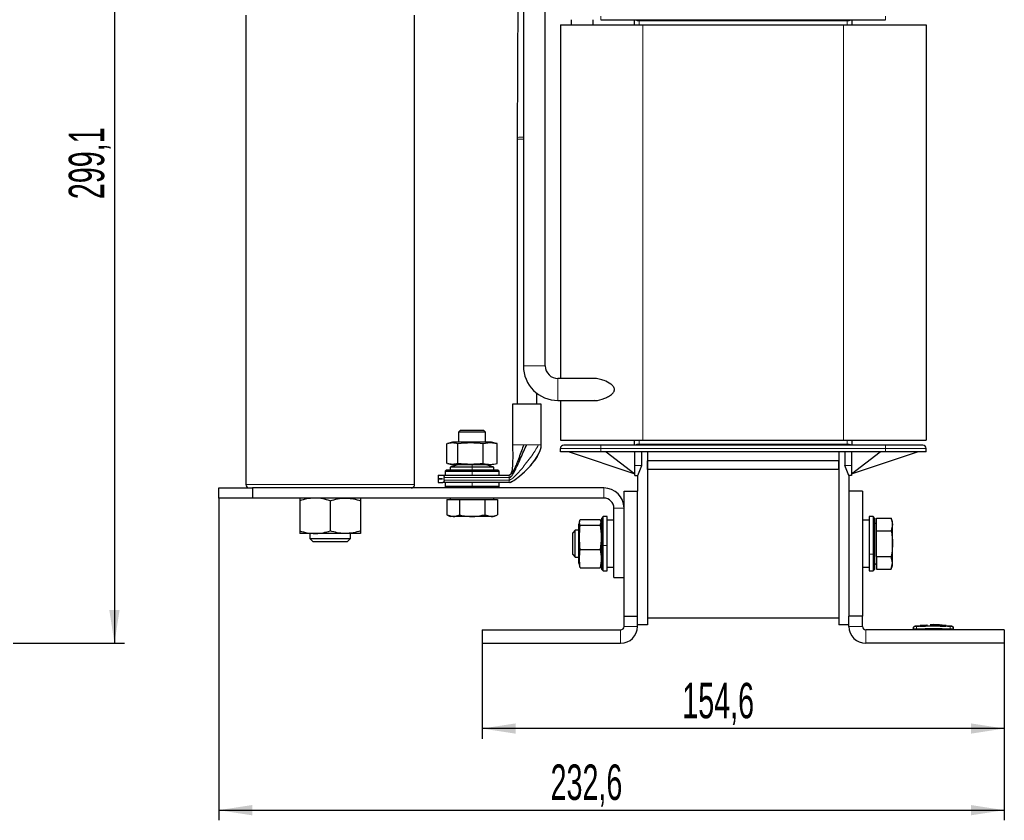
# Model space of a CAD drawing. Header units: millimetres. Extents: x 5 to 418, y 2 to 292.
# Tile 50 of 52: x 157 to 255, y 154 to 233. Entities that reach past the tile are written whole.
import ezdxf

# ---------------------------------------------------------------- set-up
doc = ezdxf.new("R2010")
doc.units = ezdxf.units.MM
doc.layers.add('SLD-0', color=7, linetype='Continuous')
doc.styles.add('SLDTEXTSTYLE0', font='TXT', dxfattribs={"width": 0.605})
doc.dimstyles.new('SLDDIMSTYLE0', dxfattribs={"dimtxt": 3.5, "dimasz": 3.302, "dimexe": 0, "dimexo": 0.0625, "dimgap": 0.875, "dimtad": 1, "dimlfac": 3, "dimrnd": 1e-09, "dimzin": 12, "dimdsep": 46, "dimtxsty": 'SLDTEXTSTYLE0', "dimsah": 1, "dimcen": 0.09, "dimadec": 0, "dimazin": 3, "dimtfac": 1, "dimtofl": 0, "dimtmove": 0, "dimatfit": 3, "dimfxl": 1, "dimfrac": 2, "dimtolj": 1, "dimtzin": 12, "dimarcsym": 0})

# ---------------------------------------------------------------- blocks, each defined once
blk = doc.blocks.new('_D_1')
at = {"layer": 'SLD-0'}
for p, q in [((120.052, 271.474), (167.819, 271.474)), ((166.819, 271.474), (166.819, 171.774)), ((156.819, 171.774), (167.819, 171.774))]:
    blk.add_line(p, q, dxfattribs=at)
for points in [[(166.819, 271.474), (166.311, 268.172), (167.327, 268.172)], [(166.819, 171.774), (167.327, 175.076), (166.311, 175.076)]]:
    blk.add_solid(points, dxfattribs=at)
at = {"layer": 'SLD-0', "insert": (162.307, 215.608), "char_height": 3.5, "attachment_point": 1, "rotation": 90, "style": 'SLDTEXTSTYLE0'}
blk.add_mtext('299,1', dxfattribs=at)
blk = doc.blocks.new('_D_2')
at = {"layer": 'SLD-0', "color": 7}
for p, q in [((203.111, 171.774), (203.111, 162.361)), ((254.644, 171.774), (254.644, 162.361)), ((254.644, 163.361), (203.111, 163.361))]:
    blk.add_line(p, q, dxfattribs=at)
for points in [[(203.111, 163.361), (206.413, 162.853), (206.413, 163.869)], [(254.644, 163.361), (251.342, 163.869), (251.342, 162.853)]]:
    blk.add_solid(points, dxfattribs=at)
at = {"layer": 'SLD-0', "color": 7, "insert": (222.862, 167.872), "char_height": 3.5, "attachment_point": 1, "style": 'SLDTEXTSTYLE0'}
blk.add_mtext('154,6', dxfattribs=at)
blk = doc.blocks.new('_D_3')
at = {"layer": 'SLD-0', "color": 7}
for p, q in [((177.111, 186.107), (177.111, 154.303)), ((254.644, 171.774), (254.644, 154.303)), ((177.111, 155.303), (254.644, 155.303))]:
    blk.add_line(p, q, dxfattribs=at)
for points in [[(177.111, 155.303), (180.413, 154.795), (180.413, 155.811)], [(254.644, 155.303), (251.342, 155.811), (251.342, 154.795)]]:
    blk.add_solid(points, dxfattribs=at)
at = {"layer": 'SLD-0', "color": 7, "insert": (209.862, 159.815), "char_height": 3.5, "attachment_point": 1, "style": 'SLDTEXTSTYLE0'}
blk.add_mtext('232,6', dxfattribs=at)

msp = doc.modelspace()

# ---------------------------------------------------------------- linework, layer by layer
at = {"color": 7, "linetype": 'Continuous', "lineweight": 25}
for p, q in [((206.6909, 251.9627), (206.5614, 221.6995)), ((207.1777, 236.324), (207.1777, 199.1573)), ((209.3444, 199.1573), (209.3444, 236.324)), ((179.7777, 233.774), (179.7777, 187.4407)), ((196.4444, 187.4407), (196.4444, 233.774)), ((211.9111, 233.324), (211.9111, 232.824)), ((214.0777, 232.824), (214.0777, 233.324)), ((214.8277, 233.324), (242.9277, 233.324)), ((218.1277, 233.324), (218.1277, 232.824)), ((239.6277, 232.824), (239.6277, 233.324)), ((210.8277, 232.824), (210.8277, 197.9073)), ((210.8277, 232.824), (218.9777, 232.824)), ((218.9777, 232.824), (238.7777, 232.824)), ((238.7777, 232.824), (246.9277, 232.824)), ((246.9277, 232.824), (246.9277, 191.824)), ((206.5614, 221.6995), (206.5611, 221.5199)), ((206.5611, 221.5199), (206.5611, 195.374)), ((214.1525, 197.9073), (210.5944, 197.9073)), ((208.4944, 195.374), (208.4944, 196.4622)), ((206.1111, 195.374), (206.1111, 191.374)), ((208.9444, 195.374), (206.1111, 195.374)), ((208.9444, 191.374), (208.9444, 195.374)), ((210.5944, 195.7407), (214.1617, 195.7407)), ((210.8277, 195.7407), (210.8277, 191.824)), ((200.9444, 192.774), (200.7777, 192.6073)), ((200.7777, 192.6073), (200.7777, 191.6407)), ((203.4444, 192.6073), (200.7777, 192.6073)), ((203.2777, 192.774), (200.9444, 192.774)), ((203.4444, 192.6073), (203.2777, 192.774)), ((203.4444, 191.6407), (203.4444, 192.6073)), ((199.6143, 189.5263), (199.6143, 191.4883)), ((200.1777, 191.6407), (199.6907, 191.5102)), ((203.7203, 191.6407), (200.1777, 191.6407)), ((200.7244, 189.5263), (200.7244, 191.4883)), ((203.2212, 191.4883), (203.9145, 191.5782)), ((203.2212, 189.5263), (203.2212, 191.4883)), ((204.0444, 191.6407), (203.7203, 191.6407)), ((203.9145, 191.5782), (204.6078, 191.4883)), ((204.5314, 191.5102), (204.0444, 191.6407)), ((204.6078, 191.4883), (204.529, 191.5011)), ((204.6078, 189.5263), (204.6078, 191.4883)), ((210.8277, 191.824), (218.9777, 191.824)), ((218.1277, 191.824), (218.1277, 191.324)), ((218.9777, 191.824), (238.7777, 191.824)), ((238.7777, 191.824), (246.9277, 191.824)), ((239.6277, 191.324), (239.6277, 191.824)), ((210.8277, 190.6573), (210.8277, 190.9907)), ((214.8277, 190.6573), (210.8277, 190.6573)), ((211.6944, 190.6573), (218.1944, 188.4907)), ((242.9277, 191.324), (214.8277, 191.324)), ((242.9277, 190.6573), (214.8277, 190.6573)), ((215.3611, 190.6573), (218.1944, 188.4907)), ((218.1944, 189.324), (218.1944, 190.6573)), ((218.8611, 189.324), (218.8611, 190.6573)), ((219.4444, 190.6573), (219.4444, 173.6073)), ((219.4444, 190.6573), (219.4444, 189.774)), ((238.3111, 190.6573), (238.3111, 173.6073)), ((238.3111, 190.6573), (238.3111, 189.774)), ((238.8944, 190.6573), (238.8944, 189.324)), ((239.5611, 190.6573), (239.5611, 189.324)), ((239.5611, 188.4907), (242.3944, 190.6573)), ((239.5611, 188.4907), (246.0611, 190.6573)), ((246.9277, 190.6573), (242.9277, 190.6573)), ((246.9277, 190.6573), (246.9277, 190.9907)), ((199.6907, 189.5045), (200.1777, 189.374)), ((204.529, 189.5136), (204.6078, 189.5263)), ((238.3111, 189.774), (219.4444, 189.774)), ((219.4444, 188.9407), (219.4444, 189.774)), ((238.3111, 188.9407), (238.3111, 189.774)), ((199.5777, 188.9073), (199.4444, 188.774)), ((199.4444, 188.774), (199.4444, 188.374)), ((199.4444, 188.774), (202.1111, 188.774)), ((199.5777, 188.9073), (202.1111, 188.9073)), ((200.7111, 189.374), (199.9444, 189.174)), ((199.9444, 189.174), (199.9444, 188.9073)), ((202.1111, 189.174), (199.9444, 189.174)), ((204.0404, 189.374), (200.1777, 189.374)), ((204.2777, 189.174), (202.1111, 189.174)), ((202.1111, 188.9073), (204.6444, 188.9073)), ((202.1111, 188.774), (204.7777, 188.774)), ((204.2777, 189.174), (203.5111, 189.374)), ((204.0444, 189.374), (204.0404, 189.374)), ((204.2777, 188.9073), (204.2777, 189.174)), ((204.7777, 188.774), (204.6444, 188.9073)), ((204.7777, 188.374), (204.7777, 188.774)), ((218.1944, 188.324), (218.1944, 189.324)), ((218.4611, 188.324), (218.8611, 189.324)), ((238.3111, 188.9407), (219.4444, 188.9407)), ((219.4444, 188.9407), (219.4444, 174.274)), ((238.3111, 188.9407), (238.3111, 174.274)), ((239.2944, 188.324), (238.8944, 189.324)), ((239.5611, 189.324), (239.5611, 188.324)), ((198.7777, 188.374), (198.7777, 188.009)), ((198.7777, 188.374), (199.246, 188.374)), ((198.7777, 188.009), (199.1946, 188.009)), ((198.7777, 188.0057), (198.7777, 187.6407)), ((199.1946, 188.0057), (198.7777, 188.0057)), ((198.7777, 187.6407), (199.246, 187.6407)), ((199.1946, 188.009), (199.1946, 188.0057)), ((199.246, 188.374), (200.6885, 188.374)), ((200.6885, 187.6407), (199.246, 187.6407)), ((199.359, 187.8851), (199.359, 188.1296)), ((199.4444, 187.6407), (199.4444, 187.2407)), ((200.6885, 188.374), (202.1111, 188.374)), ((202.1111, 187.6407), (200.6885, 187.6407)), ((202.1111, 188.374), (203.5336, 188.374)), ((203.5336, 187.6407), (202.1111, 187.6407)), ((203.5336, 188.374), (205.7777, 188.374)), ((205.7777, 187.6407), (203.5336, 187.6407)), ((204.7777, 187.2407), (204.7777, 187.6407)), ((218.1944, 188.324), (218.4611, 188.324)), ((218.4444, 188.324), (218.4444, 186.774)), ((239.5611, 188.324), (239.2944, 188.324)), ((239.3111, 188.324), (239.3111, 186.774)), ((177.1111, 186.1073), (177.1111, 187.1073)), ((177.1111, 187.1073), (180.4444, 187.1073)), ((180.4444, 187.1073), (180.4444, 186.1073)), ((215.1111, 187.1073), (180.4444, 187.1073)), ((199.4444, 187.2407), (199.5777, 187.1073)), ((202.1111, 187.2407), (199.4444, 187.2407)), ((204.7777, 187.2407), (202.1111, 187.2407)), ((204.6444, 187.1073), (204.7777, 187.2407)), ((217.1111, 174.4407), (217.1111, 186.774)), ((217.1111, 186.774), (218.4444, 186.774)), ((218.4444, 174.4407), (218.4444, 186.774)), ((239.3111, 186.774), (239.3111, 174.4407)), ((240.6444, 186.774), (239.3111, 186.774)), ((240.6444, 186.774), (240.6444, 174.4407)), ((180.4444, 186.1073), (177.1111, 186.1073)), ((215.1111, 186.1073), (180.4444, 186.1073)), ((185.1111, 185.8394), (185.1111, 182.8753)), ((188.1111, 185.8394), (188.1111, 182.8753)), ((191.1111, 185.8394), (191.1111, 182.8753)), ((199.6092, 185.974), (199.6092, 184.4675)), ((199.6092, 185.974), (200.2347, 185.974)), ((199.9444, 186.1073), (199.9444, 185.974)), ((200.2347, 185.974), (200.8601, 185.974)), ((200.8601, 185.974), (200.8601, 184.4675)), ((200.8601, 185.974), (202.1111, 185.974)), ((202.1111, 185.974), (203.362, 185.974)), ((203.362, 185.974), (203.362, 184.4675)), ((203.362, 185.974), (203.9874, 185.974)), ((203.9874, 185.974), (204.6129, 185.974)), ((204.2777, 185.974), (204.2777, 186.1073)), ((204.6129, 185.974), (204.6129, 184.4675)), ((216.1111, 178.274), (216.1111, 185.1073)), ((199.6092, 184.4675), (199.9444, 184.274)), ((199.6092, 184.4675), (200.2347, 184.274)), ((200.2347, 184.274), (199.9444, 184.274)), ((202.1111, 184.274), (200.2347, 184.274)), ((203.9874, 184.274), (202.1111, 184.274)), ((203.362, 184.4675), (203.9874, 184.274)), ((204.2777, 184.274), (203.9874, 184.274)), ((204.2777, 184.274), (204.6129, 184.4675)), ((212.7238, 183.8372), (212.6444, 183.5407)), ((212.7967, 184.0014), (214.7587, 184.0014)), ((214.8485, 183.7175), (214.7587, 184.0014)), ((214.7587, 183.4336), (214.8485, 183.7175)), ((214.9111, 183.5407), (214.8323, 183.8346)), ((215.0444, 184.274), (214.9111, 184.1407)), ((214.9111, 181.4246), (214.9111, 184.1407)), ((215.4444, 184.274), (215.0444, 184.274)), ((215.0444, 181.4149), (215.0444, 184.274)), ((215.4444, 181.4149), (215.4444, 184.274)), ((216.1111, 183.9407), (215.4444, 183.9407)), ((241.3111, 183.9407), (240.6444, 183.9407)), ((241.7111, 184.274), (241.3111, 184.274)), ((241.3111, 184.274), (241.3111, 180.5859)), ((241.8444, 184.1407), (241.7111, 184.274)), ((241.7111, 184.274), (241.7111, 180.5859)), ((241.8444, 184.1407), (241.8444, 180.637)), ((242.0444, 184.1092), (243.4891, 184.1092)), ((242.0444, 182.8583), (242.0444, 184.1092)), ((243.6111, 183.774), (243.4891, 184.1092)), ((243.4891, 184.1092), (243.6111, 183.4837)), ((243.6111, 183.4837), (243.6111, 183.774)), ((212.3001, 182.9407), (212.0444, 182.685)), ((212.6444, 182.9407), (212.3001, 182.9407)), ((212.3001, 180.274), (212.3001, 182.9407)), ((212.6444, 183.4902), (212.6444, 183.5407)), ((212.6444, 183.0186), (212.6444, 183.4902)), ((212.6444, 179.674), (212.6444, 183.0186)), ((212.7967, 183.4336), (214.7587, 183.4336)), ((242.0444, 183.6612), (241.8444, 183.5457)), ((242.0444, 182.8583), (243.4891, 182.8583)), ((242.0444, 180.3564), (242.0444, 182.8583)), ((243.6111, 183.4837), (243.4891, 182.8583)), ((243.6111, 181.6073), (243.6111, 183.4837)), ((186.6111, 182.6073), (185.1111, 182.6073)), ((186.1111, 182.6073), (186.1111, 182.1073)), ((186.1111, 182.1073), (186.4444, 181.774)), ((186.1111, 182.1073), (190.1111, 182.1073)), ((189.7777, 181.774), (186.4444, 181.774)), ((189.6111, 182.6073), (186.6111, 182.6073)), ((191.1111, 182.6073), (189.6111, 182.6073)), ((189.7777, 181.774), (190.1111, 182.1073)), ((190.1111, 182.1073), (190.1111, 182.6073)), ((212.0444, 180.5297), (212.0444, 182.685)), ((212.7967, 181.0396), (214.7587, 181.0396)), ((214.9111, 179.074), (214.9111, 181.4246)), ((215.0444, 178.9407), (215.0444, 181.4149)), ((215.4444, 178.9407), (215.4444, 181.4149)), ((243.6111, 179.731), (243.6111, 181.6073)), ((212.0444, 180.5297), (212.3001, 180.274)), ((212.3001, 180.274), (212.6444, 180.274)), ((241.3111, 180.5859), (241.3111, 178.9407)), ((241.7111, 180.5859), (241.7111, 178.9407)), ((241.8444, 180.637), (241.8444, 179.074)), ((242.0444, 180.3564), (243.4891, 180.3564)), ((242.0444, 180.3564), (242.0444, 179.1055)), ((243.6111, 179.731), (243.4891, 180.3564)), ((212.6444, 179.674), (212.7238, 179.3775)), ((212.7967, 179.2133), (212.7432, 179.3827)), ((212.7967, 179.2133), (214.7587, 179.2133)), ((214.7587, 179.2133), (214.8123, 179.3827)), ((214.8316, 179.3775), (214.9111, 179.674)), ((214.9111, 179.074), (215.0444, 178.9407)), ((215.0444, 178.9407), (215.4444, 178.9407)), ((215.4444, 179.274), (216.1111, 179.274)), ((240.6444, 179.274), (241.3111, 179.274)), ((241.3111, 178.9407), (241.7111, 178.9407)), ((241.7111, 178.9407), (241.8444, 179.074)), ((241.8444, 179.669), (242.0444, 179.5535)), ((242.0444, 179.1055), (243.4891, 179.1055)), ((243.4891, 179.1055), (243.6111, 179.731)), ((243.4891, 179.1055), (243.6111, 179.4407)), ((243.6111, 179.4407), (243.6111, 179.731)), ((216.1111, 178.274), (217.1111, 178.274)), ((217.1111, 173.4407), (217.1111, 174.4407)), ((217.1111, 174.4407), (218.4444, 174.4407)), ((218.4444, 173.4407), (218.4444, 174.4407)), ((219.4444, 174.274), (238.3111, 174.274)), ((240.6444, 174.4407), (239.3111, 174.4407)), ((239.3111, 173.4407), (239.3111, 174.4407)), ((240.6444, 173.4407), (240.6444, 174.4407)), ((203.1111, 173.1073), (216.7777, 173.1073)), ((203.1111, 173.1073), (203.1111, 171.774)), ((219.4444, 173.6073), (218.4444, 173.6073)), ((239.3111, 173.6073), (238.3111, 173.6073)), ((254.6444, 173.1073), (240.9777, 173.1073)), ((245.6444, 173.1073), (245.6444, 173.2113)), ((246.3523, 173.5065), (245.8251, 173.4654)), ((246.9543, 173.5734), (246.3356, 173.5358)), ((247.0623, 173.5209), (246.3513, 173.4916)), ((246.3513, 173.513), (247.0623, 173.5209)), ((246.3513, 173.513), (246.3513, 173.5063)), ((246.3513, 173.4689), (246.3513, 173.4622)), ((247.0632, 173.5662), (246.4307, 173.5365)), ((247.3302, 173.5649), (248.7674, 173.5449)), ((247.5628, 173.5286), (248.8891, 173.5162)), ((248.8891, 173.4942), (247.5628, 173.5286)), ((248.8891, 173.5095), (247.9656, 173.5181)), ((248.9049, 173.5411), (248.287, 173.5761)), ((249.4637, 173.4654), (248.8881, 173.5103)), ((248.8891, 173.5162), (248.8891, 173.5095)), ((248.8891, 173.4701), (248.8891, 173.4635)), ((249.6444, 173.1073), (249.6444, 173.2113)), ((254.6444, 173.1073), (254.6444, 171.774)), ((203.1111, 171.774), (216.7777, 171.774)), ((254.6444, 171.774), (240.9777, 171.774))]:
    msp.add_line(p, q, dxfattribs=at)
at = {"color": 7, "linetype": 'Continuous', "lineweight": 18}
for p, q in [((214.8277, 233.6573), (214.8277, 233.324)), ((218.3368, 233.2643), (218.2613, 233.324)), ((239.4941, 233.324), (239.4186, 233.2643)), ((242.9277, 233.6573), (242.9277, 233.324)), ((218.6159, 233.224), (218.4864, 233.224)), ((239.1396, 233.224), (218.6159, 233.224)), ((218.6159, 232.824), (218.6159, 233.224)), ((218.9777, 232.824), (218.9777, 191.824)), ((238.7777, 232.824), (238.7777, 191.824)), ((239.1396, 233.224), (239.1396, 232.824)), ((239.269, 233.224), (239.1396, 233.224)), ((206.5611, 221.5199), (207.1777, 221.5199)), ((207.1777, 199.1573), (208.2611, 199.1573)), ((208.2611, 199.1573), (209.3444, 199.1573)), ((210.5944, 196.824), (210.5944, 197.9073)), ((210.5944, 195.7407), (210.5944, 196.824)), ((203.7203, 191.6407), (203.9145, 191.5782)), ((218.6159, 191.424), (218.6159, 191.824)), ((239.1396, 191.824), (239.1396, 191.424)), ((206.1111, 191.374), (206.169, 191.374)), ((207.2082, 191.374), (207.5277, 191.374)), ((208.6738, 191.374), (208.7333, 191.374)), ((214.8277, 190.9907), (210.8277, 190.9907)), ((214.8277, 190.9907), (214.8277, 191.324)), ((214.8277, 190.9907), (242.9277, 190.9907)), ((214.8277, 190.6573), (214.8277, 190.9907)), ((218.2613, 191.324), (218.3368, 191.3838)), ((218.4864, 191.424), (218.6159, 191.424)), ((218.6159, 191.424), (239.1396, 191.424)), ((239.1396, 191.424), (239.269, 191.424)), ((239.4186, 191.3838), (239.4941, 191.324)), ((242.9277, 190.9907), (242.9277, 191.324)), ((246.9277, 190.9907), (242.9277, 190.9907)), ((242.9277, 190.9907), (242.9277, 190.6573)), ((204.0404, 189.374), (204.6078, 189.5263)), ((202.1111, 189.374), (202.1111, 189.174)), ((202.1111, 189.174), (202.1111, 188.9073)), ((202.1111, 188.9073), (202.1111, 188.774)), ((202.1111, 188.374), (202.1111, 188.774)), ((218.1944, 189.324), (218.8611, 189.324)), ((238.8944, 189.324), (239.5611, 189.324)), ((199.359, 188.1296), (205.7777, 188.1296)), ((199.359, 187.8851), (205.7777, 187.8851)), ((202.1111, 187.6407), (202.1111, 187.2407)), ((205.7777, 187.8851), (205.7777, 188.1296)), ((179.7777, 187.4407), (188.1111, 187.4407)), ((188.1111, 187.4407), (196.4444, 187.4407)), ((202.1111, 187.1073), (202.1111, 187.2407)), ((215.1111, 186.1073), (215.1111, 187.1073)), ((217.1111, 185.1073), (216.1111, 185.1073)), ((214.9111, 183.4902), (214.8485, 183.7175)), ((212.6444, 183.0186), (212.7967, 183.4336)), ((214.9111, 181.4246), (215.0444, 181.4149)), ((215.4444, 181.4149), (215.0444, 181.4149)), ((241.3111, 180.5859), (241.7111, 180.5859)), ((241.8444, 180.637), (241.7111, 180.5859)), ((216.7777, 171.774), (216.7777, 173.1073)), ((217.1111, 173.4407), (218.4444, 173.4407)), ((239.3111, 173.4407), (240.6444, 173.4407)), ((240.9777, 173.1073), (240.9777, 171.774)), ((245.975, 173.4446), (245.9777, 173.2113)), ((245.9777, 173.1073), (245.9777, 173.2113)), ((249.3138, 173.4446), (249.3111, 173.2113)), ((249.3111, 173.1073), (249.3111, 173.2113)), ((249.4151, 173.4446), (249.4421, 173.4683))]:
    msp.add_line(p, q, dxfattribs=at)
at = {"color": 7, "linetype": 'Continuous', "lineweight": 18, "flags": 128}
for points in [[(218.4864, 233.224), (218.4859, 233.2435), (218.4843, 233.2623), (218.4817, 233.2796), (218.4782, 233.2947), (218.4739, 233.3072), (218.469, 233.3164), (218.4637, 233.3221), (218.4582, 233.324)], [(239.2973, 233.324), (239.2917, 233.3221), (239.2864, 233.3164), (239.2816, 233.3072), (239.2773, 233.2947), (239.2738, 233.2796), (239.2712, 233.2623), (239.2695, 233.2435), (239.269, 233.224)], [(218.4582, 191.324), (218.4637, 191.3259), (218.469, 191.3316), (218.4739, 191.3409), (218.4782, 191.3533), (218.4817, 191.3685), (218.4843, 191.3857), (218.4859, 191.4045), (218.4864, 191.424)], [(239.269, 191.424), (239.2695, 191.4045), (239.2712, 191.3857), (239.2738, 191.3685), (239.2773, 191.3533), (239.2816, 191.3409), (239.2864, 191.3316), (239.2917, 191.3259), (239.2973, 191.324)]]:
    msp.add_lwpolyline(points, dxfattribs=at)
at = {"color": 7, "linetype": 'Continuous', "lineweight": 25, "flags": 128}
msp.add_lwpolyline([(205.8422, 187.6515), (205.8404, 187.651), (205.8695, 187.6601), (205.9487, 187.6922), (206.0158, 187.7249), (206.1072, 187.7753), (206.1638, 187.8089), (206.2284, 187.8492), (206.3837, 187.9531), (206.7947, 188.2637), (207.3055, 188.7095), (207.8426, 189.2565), (208.3162, 189.8401), (208.6528, 190.3753), (208.838, 190.7947), (208.9212, 191.1126), (208.9444, 191.374), (208.9444, 191.374)], dxfattribs=at)
at = {"color": 7, "linetype": 'Continuous', "lineweight": 18}
for centre, radius, start, end in [((218.2249, 233.3036), 0.1186, 340.644334, 9.919294), ((217.5582, 233.249), 1.058, 358.646748, 4.065827), ((240.1972, 233.249), 1.058, 175.934173, 181.353252), ((239.5305, 233.3036), 0.1186, 170.080706, 199.355666), ((207.0959, 217.9172), 3.8198, 88.772007, 98.042409), ((218.2219, 191.3442), 0.1215, 350.436794, 18.999578), ((217.5582, 191.399), 1.058, 355.934173, 1.353252), ((240.1972, 191.399), 1.058, 178.646748, 184.065827), ((239.5305, 191.3445), 0.1186, 160.644334, 189.919294), ((245.8777, 173.2113), 0.2333, 90.989679, 179.997938), ((249.4111, 173.2113), 0.2333, 0.002064, 89.009565)]:
    msp.add_arc(centre, radius, start, end, dxfattribs=at)
at = {"color": 7, "linetype": 'Continuous', "lineweight": 25}
for centre, radius, start, end in [((210.5944, 199.1573), 3.4167, 180, 270), ((210.5944, 199.1573), 1.25, 180, 270), ((211.1611, 190.9907), 0.3333, 90, 180), ((246.5944, 190.9907), 0.3333, 0, 90), ((180.1111, 187.4407), 0.3333, 180, 270), ((196.1111, 187.4407), 0.3333, 270, 0), ((215.1111, 185.1073), 2, 0, 90), ((215.1111, 185.1073), 1, 0, 90), ((216.7777, 173.4407), 1.6667, 270, 0), ((216.7777, 173.4407), 0.3333, 270, 0), ((240.9777, 173.4407), 1.6667, 180, 270), ((240.9777, 173.4407), 0.3333, 180, 270), ((245.8777, 173.2371), 0.2333, 97.642337, 180), ((249.4111, 173.2371), 0.2333, 360, 82.373112)]:
    msp.add_arc(centre, radius, start, end, dxfattribs=at)
at = {"color": 7, "linetype": 'Continuous', "lineweight": 18}
for points, knots in [([(218.4864, 233.224), (218.4605, 233.226), (218.4057, 233.2303), (218.3606, 233.2525), (218.3368, 233.2643)], [0, 0, 0, 0, 0.4717169, 1, 1, 1, 1]), ([(239.4186, 233.2643), (239.3948, 233.2525), (239.3498, 233.2303), (239.2949, 233.226), (239.269, 233.224)], [0, 0, 0, 0, 0.5282831, 1, 1, 1, 1]), ([(205.7777, 187.8851), (205.7939, 187.8869), (205.8304, 187.8907), (205.8869, 187.9145), (205.991, 187.9711), (206.2161, 188.1436), (206.5461, 188.4675), (206.9577, 188.9269), (207.4122, 189.4828), (207.8803, 190.1086), (208.3282, 190.7578), (208.5633, 191.1769), (208.6738, 191.374)], [0, 0, 0, 0, 0.00993534, 0.02233964, 0.03744263, 0.08365812, 0.1992944, 0.33026603, 0.47781353, 0.66211283, 0.84109605, 1, 1, 1, 1]), ([(208.9444, 191.374), (208.9006, 191.1158), (208.8067, 190.5627), (208.2008, 189.6449), (207.4877, 188.8574), (206.7669, 188.2331), (206.3239, 187.9023), (206.0232, 187.7223), (205.8572, 187.6513), (205.8009, 187.6438), (205.7777, 187.6407)], [0, 0, 0, 0, 0.1629584, 0.3491352, 0.6533704, 0.7897628, 0.901024, 0.9694974, 0.9874009, 1, 1, 1, 1]), ([(218.3368, 191.3838), (218.3606, 191.3955), (218.4057, 191.4177), (218.4605, 191.422), (218.4864, 191.424)], [0, 0, 0, 0, 0.5282831, 1, 1, 1, 1]), ([(239.269, 191.424), (239.2949, 191.422), (239.3498, 191.4177), (239.3948, 191.3955), (239.4186, 191.3838)], [0, 0, 0, 0, 0.4717169, 1, 1, 1, 1]), ([(205.8409, 187.653), (205.8469, 187.6541), (205.8926, 187.6624), (205.9547, 187.6937), (206.0074, 187.7247), (206.0266, 187.736)], [0, 0, 0, 0, 0.0873555, 0.6679168, 1, 1, 1, 1]), ([(245.9777, 173.2113), (245.9402, 173.2112), (245.8653, 173.211), (245.7654, 173.2109), (245.69, 173.2109), (245.6501, 173.2111), (245.646, 173.2113), (245.6444, 173.2113)], [0, 0, 0, 0, 0.2146728, 0.4293525, 0.6440267, 0.8586958, 1, 1, 1, 1]), ([(245.8466, 173.4683), (245.8466, 173.4683), (245.8376, 173.4762), (245.8557, 173.4604), (245.8737, 173.4446)], [0, 0, 0, 0, 0.0000741, 1, 1, 1, 1]), ([(245.8737, 173.4446), (245.8743, 173.4445), (245.8757, 173.4443), (245.8881, 173.4442), (245.9109, 173.4441), (245.9411, 173.4443), (245.9637, 173.4445), (245.975, 173.4446)], [0, 0, 0, 0, 0.14056698, 0.35532785, 0.57084385, 0.7860438, 1, 1, 1, 1]), ([(245.975, 173.4446), (246.3539, 173.4482), (247.1118, 173.4555), (248.2249, 173.4551), (248.9588, 173.448), (249.3138, 173.4446)], [0, 0, 0, 0, 0.3404987, 0.6810489, 1, 1, 1, 1]), ([(249.3111, 173.2113), (248.9566, 173.2149), (248.2239, 173.2222), (247.1127, 173.2226), (246.3561, 173.2151), (245.9777, 173.2113)], [0, 0, 0, 0, 0.31897789, 0.65947635, 1, 1, 1, 1]), ([(249.6444, 173.2113), (249.6407, 173.2112), (249.6333, 173.211), (249.5759, 173.2109), (249.4913, 173.2109), (249.3976, 173.211), (249.3356, 173.2112), (249.3111, 173.2113)], [0, 0, 0, 0, 0.2146723, 0.429352, 0.6440261, 0.8586954, 1, 1, 1, 1]), ([(249.3138, 173.4446), (249.3212, 173.4445), (249.3399, 173.4443), (249.3681, 173.4442), (249.3937, 173.4442), (249.4113, 173.4443), (249.4138, 173.4445), (249.4151, 173.4446)], [0, 0, 0, 0, 0.1406569, 0.3555038, 0.5710329, 0.7861716, 1, 1, 1, 1])]:
    msp.add_open_spline(points, degree=3, knots=knots, dxfattribs=at)
at = {"color": 7, "linetype": 'Continuous', "lineweight": 25}
for points, knots in [([(216.167, 196.824), (216.1615, 196.8727), (216.1488, 196.9841), (216.0272, 197.1777), (215.7065, 197.4616), (215.2148, 197.7029), (214.6609, 197.856), (214.3163, 197.931), (214.1574, 197.9058), (214.1525, 197.905)], [0, 0, 0, 0, 0.0540804, 0.1236882, 0.2521006, 0.549774, 0.7714819, 0.9929396, 1, 1, 1, 1]), ([(214.1617, 195.7547), (214.1915, 195.7504), (214.5197, 195.7028), (215.0224, 195.8751), (215.5981, 196.1379), (215.9025, 196.3423), (216.0847, 196.5547), (216.1564, 196.6965), (216.164, 196.788), (216.167, 196.824)], [0, 0, 0, 0, 0.0429545, 0.4715885, 0.6379341, 0.8247367, 0.8978788, 0.9598613, 1, 1, 1, 1]), ([(199.6931, 191.5011), (199.8519, 191.5386), (200.1956, 191.62), (200.5394, 191.5344), (200.7244, 191.4883)], [0, 0, 0, 0, 0.461793, 1, 1, 1, 1]), ([(200.7244, 191.4883), (201.1406, 191.5333), (201.9728, 191.6231), (202.8051, 191.5333), (203.2212, 191.4883)], [0, 0, 0, 0, 0.4999949, 1, 1, 1, 1]), ([(206.1117, 191.374), (206.1248, 190.6688), (206.142, 189.7414), (206.0546, 188.7637), (205.944, 188.4992), (205.8963, 188.4281), (205.8481, 188.3902), (205.8078, 188.3759), (205.7877, 188.3746), (205.7777, 188.374)], [0, 0, 0, 0, 0.6834896, 0.8988382, 0.9325408, 0.9592069, 0.9806398, 0.9903634, 1, 1, 1, 1]), ([(205.7777, 188.1296), (205.7971, 188.132), (205.8395, 188.1375), (205.8994, 188.1733), (206.0198, 188.2755), (206.1796, 188.5086), (206.3828, 188.8803), (206.6263, 189.3991), (206.9012, 190.0264), (207.1963, 190.7136), (207.422, 191.1633), (207.5277, 191.374)], [0, 0, 0, 0, 0.0148792, 0.0325481, 0.054008, 0.1424062, 0.2626605, 0.4054669, 0.613234, 0.818714, 1, 1, 1, 1]), ([(207.2082, 191.374), (207.1345, 191.1761), (206.9771, 190.7537), (206.7527, 190.1166), (206.5345, 189.5383), (206.3315, 189.0614), (206.1549, 188.7198), (206.0093, 188.5062), (205.8962, 188.4135), (205.8379, 188.3809), (205.7968, 188.3762), (205.7777, 188.374)], [0, 0, 0, 0, 0.1795622, 0.3833626, 0.5901262, 0.7327213, 0.8532939, 0.9428217, 0.9650165, 0.9837174, 1, 1, 1, 1]), ([(214.8277, 191.324), (214.6041, 191.324), (214.1434, 191.324), (213.46, 191.324), (212.8029, 191.324), (212.2166, 191.324), (211.7397, 191.324), (211.4015, 191.324), (211.1975, 191.324), (211.1729, 191.324), (211.1611, 191.324)], [0, 0, 0, 0, 0.116516, 0.2400113, 0.3686408, 0.5, 0.6313592, 0.7599887, 0.883484, 1, 1, 1, 1]), ([(246.5944, 191.324), (246.5825, 191.324), (246.558, 191.324), (246.354, 191.324), (246.0157, 191.324), (245.5388, 191.324), (244.9526, 191.324), (244.2954, 191.324), (243.612, 191.324), (243.1514, 191.324), (242.9277, 191.324)], [0, 0, 0, 0, 0.116516, 0.2400113, 0.3686408, 0.5, 0.6313592, 0.7599887, 0.883484, 1, 1, 1, 1]), ([(200.7244, 189.5263), (200.5394, 189.4803), (200.1956, 189.3947), (199.8519, 189.476), (199.6931, 189.5136)], [0, 0, 0, 0, 0.538196, 1, 1, 1, 1]), ([(203.2212, 189.5263), (202.8051, 189.4814), (201.9728, 189.3916), (201.1406, 189.4814), (200.7244, 189.5263)], [0, 0, 0, 0, 0.4999949, 1, 1, 1, 1]), ([(203.2212, 189.5263), (203.4527, 189.4814), (203.9149, 189.3916), (204.3771, 189.4815), (204.6078, 189.5263)], [0, 0, 0, 0, 0.5008729, 1, 1, 1, 1]), ([(199.246, 188.374), (199.259, 188.3709), (199.2852, 188.3645), (199.3214, 188.3155), (199.3477, 188.2447), (199.3581, 188.1775), (199.3588, 188.1395), (199.359, 188.1296)], [0, 0, 0, 0, 0.2416502, 0.4835575, 0.7160096, 0.9261457, 1, 1, 1, 1]), ([(199.359, 187.8851), (199.3578, 187.8597), (199.3555, 187.8087), (199.338, 187.7403), (199.3123, 187.6851), (199.2801, 187.6478), (199.2572, 187.643), (199.246, 187.6407)], [0, 0, 0, 0, 0.1893549, 0.3783934, 0.5758662, 0.7925045, 1, 1, 1, 1]), ([(186.6111, 186.1073), (186.5755, 186.107), (186.3062, 186.1046), (185.7986, 186.0461), (185.3416, 185.9087), (185.1111, 185.8394)], [0, 0, 0, 0, 0.07009003, 0.53078443, 1, 1, 1, 1]), ([(185.1111, 186.1073), (185.1111, 186.0742), (185.1111, 186.0319), (185.1111, 185.874), (185.1111, 185.8394)], [0, 0, 0, 0, 0.7810476, 1, 1, 1, 1]), ([(188.1111, 185.8394), (187.8674, 185.9143), (187.3758, 186.0654), (186.8675, 186.0933), (186.6111, 186.1073)], [0, 0, 0, 0, 0.495458, 1, 1, 1, 1]), ([(188.1111, 185.8394), (188.3547, 185.9143), (188.8463, 186.0654), (189.3546, 186.0933), (189.6111, 186.1073)], [0, 0, 0, 0, 0.49545796, 1, 1, 1, 1]), ([(189.6111, 186.1073), (189.6466, 186.107), (189.9159, 186.1046), (190.4235, 186.0461), (190.8805, 185.9087), (191.1111, 185.8394)], [0, 0, 0, 0, 0.07009, 0.5307844, 1, 1, 1, 1]), ([(191.1111, 186.1073), (191.1111, 186.0742), (191.1111, 186.0319), (191.1111, 185.874), (191.1111, 185.8394)], [0, 0, 0, 0, 0.7810476, 1, 1, 1, 1]), ([(200.2347, 184.274), (200.2495, 184.2742), (200.4607, 184.277), (200.6677, 184.3757), (200.8601, 184.4675)], [0, 0, 0, 0, 0.0702148, 1, 1, 1, 1]), ([(200.8601, 184.4675), (200.9415, 184.4447), (201.3487, 184.3304), (201.7722, 184.2991), (202.1111, 184.274)], [0, 0, 0, 0, 0.1997433, 1, 1, 1, 1]), ([(202.1111, 184.274), (202.2054, 184.276), (202.6287, 184.2848), (203.0413, 184.3877), (203.362, 184.4675)], [0, 0, 0, 0, 0.22301872, 1, 1, 1, 1]), ([(203.9874, 184.274), (204.0023, 184.2742), (204.2135, 184.277), (204.4205, 184.3757), (204.6129, 184.4675)], [0, 0, 0, 0, 0.0702148, 1, 1, 1, 1]), ([(212.7967, 183.4336), (212.7518, 183.5284), (212.662, 183.7177), (212.7519, 183.9069), (212.7967, 184.0014)], [0, 0, 0, 0, 0.5008729, 1, 1, 1, 1]), ([(185.1111, 182.8753), (185.3547, 182.8004), (185.8463, 182.6493), (186.3546, 182.6214), (186.6111, 182.6073)], [0, 0, 0, 0, 0.495458, 1, 1, 1, 1]), ([(185.1111, 182.8753), (185.1111, 182.8407), (185.1111, 182.6828), (185.1111, 182.6405), (185.1111, 182.6073)], [0, 0, 0, 0, 0.2189524, 1, 1, 1, 1]), ([(186.6111, 182.6073), (186.6466, 182.6077), (186.9159, 182.6101), (187.4235, 182.6686), (187.8805, 182.806), (188.1111, 182.8753)], [0, 0, 0, 0, 0.07009, 0.5307844, 1, 1, 1, 1]), ([(189.6111, 182.6073), (189.5755, 182.6077), (189.3062, 182.6101), (188.7986, 182.6686), (188.3416, 182.806), (188.1111, 182.8753)], [0, 0, 0, 0, 0.07009, 0.5307844, 1, 1, 1, 1]), ([(191.1111, 182.8753), (190.8674, 182.8004), (190.3758, 182.6493), (189.8675, 182.6214), (189.6111, 182.6073)], [0, 0, 0, 0, 0.495458, 1, 1, 1, 1]), ([(191.1111, 182.8753), (191.1111, 182.8407), (191.1111, 182.6828), (191.1111, 182.6405), (191.1111, 182.6073)], [0, 0, 0, 0, 0.2189524, 1, 1, 1, 1]), ([(212.7967, 181.0396), (212.7518, 181.4386), (212.662, 182.2366), (212.7518, 183.0346), (212.7967, 183.4336)], [0, 0, 0, 0, 0.4999949, 1, 1, 1, 1]), ([(214.7587, 183.4336), (214.8036, 183.0346), (214.8934, 182.2366), (214.8036, 181.4386), (214.7587, 181.0396)], [0, 0, 0, 0, 0.4999949, 1, 1, 1, 1]), ([(243.4891, 182.8583), (243.4914, 182.8453), (243.5661, 182.433), (243.5889, 182.0136), (243.6111, 181.6073)], [0, 0, 0, 0, 0.03148504, 1, 1, 1, 1]), ([(212.7967, 179.2133), (212.7518, 179.5177), (212.662, 180.1264), (212.7518, 180.7352), (212.7967, 181.0396)], [0, 0, 0, 0, 0.4999949, 1, 1, 1, 1]), ([(214.7587, 181.0396), (214.8036, 180.7352), (214.8934, 180.1264), (214.8036, 179.5177), (214.7587, 179.2133)], [0, 0, 0, 0, 0.4999949, 1, 1, 1, 1]), ([(243.6111, 181.6073), (243.5974, 181.2906), (243.5793, 180.8709), (243.5068, 180.4578), (243.4891, 180.3564)], [0, 0, 0, 0, 0.7546767, 1, 1, 1, 1]), ([(246.3513, 173.4689), (246.6984, 173.4766), (247.5443, 173.4953), (248.3903, 173.4795), (248.8891, 173.4701)], [0, 0, 0, 0, 0.4103295, 1, 1, 1, 1]), ([(248.8891, 173.4635), (248.5422, 173.4708), (247.6964, 173.4887), (246.8504, 173.472), (246.3513, 173.4622)], [0, 0, 0, 0, 0.4100764, 1, 1, 1, 1]), ([(247.8625, 173.6001), (247.7817, 173.6068), (247.607, 173.6215), (247.4323, 173.6054), (247.3383, 173.5967)], [0, 0, 0, 0, 0.46211701, 1, 1, 1, 1]), ([(248.7674, 173.5449), (248.4204, 173.5764), (248.0048, 173.6142), (247.589, 173.5914), (247.5202, 173.5876)], [0, 0, 0, 0, 0.8346286, 1, 1, 1, 1])]:
    msp.add_open_spline(points, degree=3, knots=knots, dxfattribs=at)
at = {"color": 7, "linetype": 'Continuous', "lineweight": 18}
for points in [[(206.169, 191.374), (206.2134, 191.374), (206.3023, 191.374), (206.5462, 191.374), (206.8499, 191.374), (207.0888, 191.374), (207.2082, 191.374)], [(207.5277, 191.374), (207.639, 191.374), (207.8617, 191.374), (208.1761, 191.374), (208.4592, 191.374), (208.6023, 191.374), (208.6738, 191.374)], [(208.7333, 191.374), (208.7943, 191.374), (208.9165, 191.374), (208.9351, 191.374), (208.9444, 191.374)], [(205.7777, 188.2465), (205.7777, 188.2649), (205.7777, 188.3017), (205.7777, 188.342), (205.7777, 188.3689), (205.7777, 188.3723), (205.7777, 188.374)], [(205.7777, 188.1296), (205.7777, 188.15), (205.7777, 188.1908), (205.7777, 188.228), (205.7777, 188.2465)], [(205.7777, 187.6407), (205.7777, 187.6444), (205.7777, 187.6517), (205.7777, 187.7082), (205.7777, 187.789), (205.7777, 187.8531), (205.7777, 187.8851)]]:
    msp.add_open_spline(points, degree=3, dxfattribs=at)

# ---------------------------------------------------------------- dimensions: what is measured, and where the dimension line sits
at = {"layer": 'SLD-0'}
dim = msp.add_linear_dim(base=(166.8187, 171.774), p1=(120.052, 271.474), p2=(156.8187, 171.774), angle=90, dimstyle='SLDDIMSTYLE0', dxfattribs=at)
dim.commit()
dim.dimension.update_dxf_attribs({"geometry": '_D_1', "text_midpoint": (166.8187, 221.624), "dimtype": 160})
at = {"layer": 'SLD-0', "color": 7}
for base, p1, p2, picture, middle in [((254.6444, 155.303), (177.1111, 186.1073), (254.6444, 171.774), '_D_3', (215.8777, 155.303)), ((203.1111, 163.3607), (254.6444, 171.774), (203.1111, 171.774), '_D_2', (228.8777, 163.3607))]:
    dim = msp.add_linear_dim(base=base, p1=p1, p2=p2, dimstyle='SLDDIMSTYLE0', dxfattribs=at)
    dim.commit()
    dim.dimension.update_dxf_attribs({"geometry": picture, "text_midpoint": middle, "dimtype": 160})

doc.saveas('drawing.dxf')
